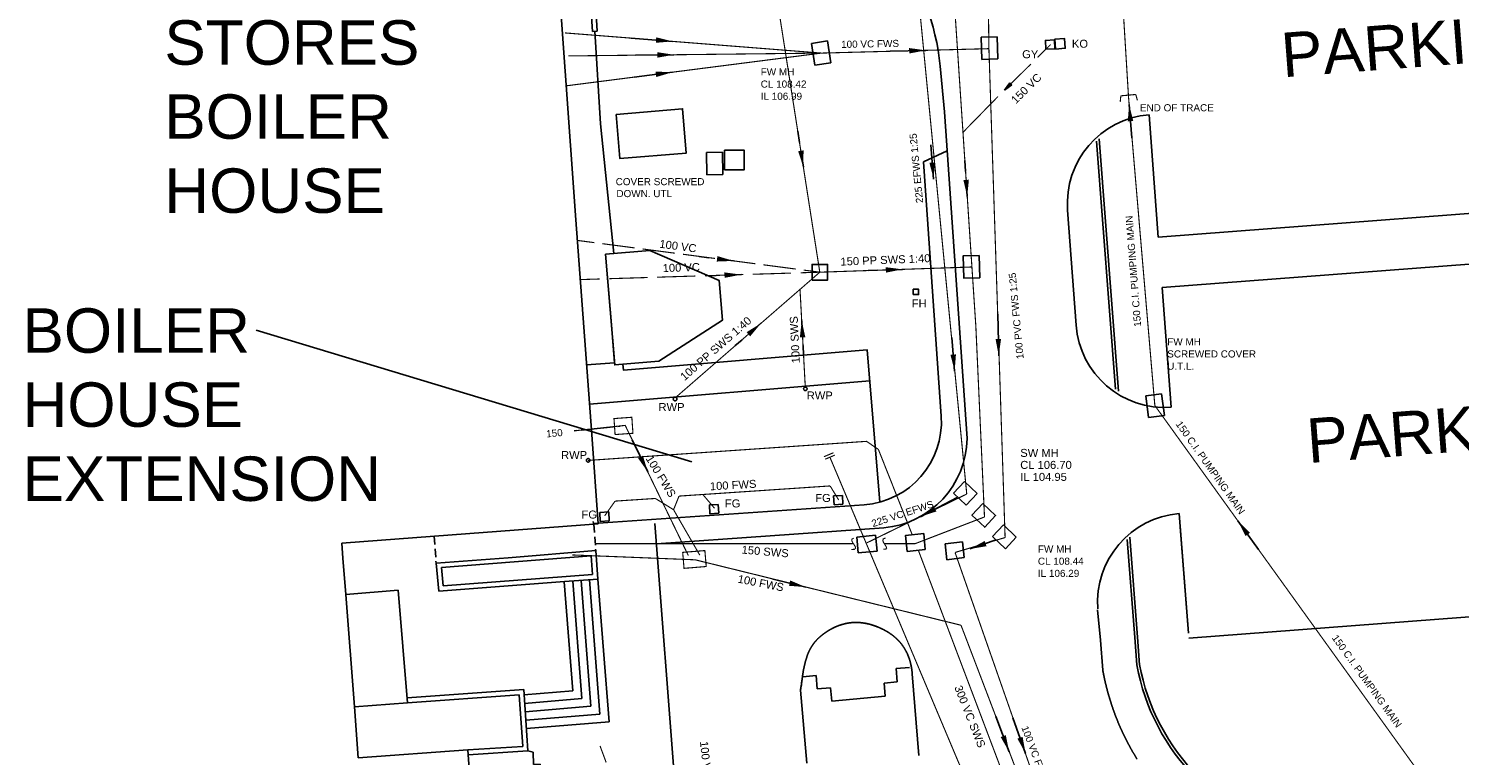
# Model space of a CAD drawing. Extents: x 14683 to 402730, y 286898 to 590920.
# Tile 27 of 39: x 204424 to 268851, y 412011 to 444721. Entities that reach past the tile are written whole.
import ezdxf

# ---------------------------------------------------------------- set-up
doc = ezdxf.new("R2010")
doc.units = 0
doc.header["$LTSCALE"] = 1500
doc.header["$MEASUREMENT"] = 0
for name, pattern in [('01-SITE PLAN$0$ECL-001', [100, 50, 0, 50]), ('01-SITE PLAN$0$HIDDEN', [0.375, 0.25, -0.125]), ('CENTRE', [2, 1.25, -0.25, 0.25, -0.25]), ('DASHED', [0.75, 0.5, -0.25]), ('ECL-001', [100, 50, 0, 50]), ('PHANTOM', [2.5, 1.25, -0.25, 0.25, -0.25, 0.25, -0.25])]:
    doc.linetypes.add(name, pattern=pattern)
doc.layers.get('0').update_dxf_attribs({"linetype": 'CONTINUOUS'})
for name, color, linetype in [('01-SITE PLAN$0$_NIBSC_A site plan', 7, 'CONTINUOUS'), ('01-SITE PLAN$0$_NIBSC_S text', 7, 'CONTINUOUS'), ('_NIBSC_PH efws', 10, 'CENTRE'), ('_NIBSC_PH efws manholes', 10, 'CONTINUOUS'), ('_NIBSC_PH efws text', 10, 'CONTINUOUS'), ('_NIBSC_PH fire hydrant', 50, 'CONTINUOUS'), ('_NIBSC_PH fws', 80, 'PHANTOM'), ('_NIBSC_PH fws manholes', 80, 'CONTINUOUS'), ('_NIBSC_PH fws text', 80, 'CONTINUOUS'), ('_NIBSC_PH rwp svp', 210, 'CONTINUOUS'), ('_NIBSC_PH sws', 160, 'DASHED'), ('_NIBSC_PH sws gulley', 210, 'CONTINUOUS'), ('_NIBSC_PH sws kerb outlet', 210, 'CONTINUOUS'), ('_NIBSC_PH sws manholes', 160, 'CONTINUOUS'), ('_NIBSC_PH sws text', 160, 'CONTINUOUS'), ('Xref', 7, 'CONTINUOUS')]:
    doc.layers.add(name, color=color, linetype=linetype)
doc.styles.add('01-SITE PLAN$0$Standard', font='arial.ttf')
doc.styles.get("Standard").update_dxf_attribs({"font": 'arial.ttf'})
doc.dimstyles.new('NIBSC 1-200', dxfattribs={"dimscale": 300, "dimtxt": 2.5, "dimasz": 2.5, "dimexe": 1.25, "dimexo": 0.625, "dimtad": 1, "dimdec": 0, "dimdsep": 46, "dimtxsty": 'Standard', "dimcen": 2.5, "dimclrd": 256, "dimclre": 256, "dimadec": 0, "dimazin": 0, "dimtfac": 1, "dimtdec": 0, "dimtmove": 0, "dimatfit": 2, "dimfxl": 1, "dimlwd": -1, "dimlwe": -1, "dimarcsym": 0})

# ---------------------------------------------------------------- blocks, each defined once
blk = doc.blocks.new('ECL-023-483')
at = {"layer": '_NIBSC_PH efws', "color": 1, "linetype": 'Continuous'}
for p, q in [((521739.5917, 200310.7935), (521741.0463, 200310.9405)), ((521741.2541, 200310.9615), (521741.358, 200310.972)), ((521739.28, 200310.762), (521739.3839, 200310.7725))]:
    blk.add_line(p, q, dxfattribs=at)
blk = doc.blocks.new('ECBL29')
at = {"color": 0, "linetype": 'ByBlock'}
blk.add_lwpolyline([(-0.5, -0.5), (-0.5, 0.5), (0.5, 0.5), (0.5, -0.5), (-0.5, -0.5)], dxfattribs=at)
blk = doc.blocks.new('ECBL96')
at = {"color": 0, "linetype": 'ByBlock'}
for points in [[(-0.17188, -0.5), (0, 0.5), (0.17188, -0.5), (-0.17188, -0.5)], [(0, 0.5), (-0.09375, -0.5), (0, -0.5), (0, 0.5), (0.07813, -0.5)]]:
    blk.add_lwpolyline(points, dxfattribs=at)
blk = doc.blocks.new('ECBL2')
at = {"color": 0, "linetype": 'ByBlock'}
blk.add_lwpolyline([(-0.5, -0.03125), (-0.5, 0.03125), (-0.48438, 0.125), (-0.45313, 0.21875), (-0.40625, 0.29688), (-0.35938, 0.35938), (-0.29688, 0.40625), (-0.21875, 0.45313), (-0.125, 0.48438), (-0.03125, 0.5), (0.03125, 0.5), (0.125, 0.48438), (0.21875, 0.45313), (0.29688, 0.40625), (0.35938, 0.35938), (0.40625, 0.29688), (0.45313, 0.21875), (0.48438, 0.125), (0.5, 0.03125), (0.5, -0.03125), (0.48438, -0.125), (0.45313, -0.21875), (0.40625, -0.29688), (0.35938, -0.35938), (0.29688, -0.40625), (0.21875, -0.45313), (0.125, -0.48438), (0.03125, -0.5), (-0.03125, -0.5), (-0.125, -0.48438), (-0.21875, -0.45313), (-0.29688, -0.40625), (-0.35938, -0.35938), (-0.40625, -0.29688), (-0.45313, -0.21875), (-0.48438, -0.125), (-0.5, -0.04688)], dxfattribs=at)
blk = doc.blocks.new('01-SITE PLAN')
at = {"layer": '01-SITE PLAN$0$_NIBSC_A site plan'}
for p, q in [((804111, 175124), (803919, 177180)), ((805139, 160423), (804111, 175124)), ((804233, 173368), (803167, 172865)), ((803968, 161415), (803167, 172865)), ((788307, 156584), (800496, 157436)), ((788300, 156684), (788307, 156584)), ((792056, 143840), (791074, 156590)), ((848842, 154008), (815115, 151432))]:
    blk.add_line(p, q, dxfattribs=at)
at = {"layer": '01-SITE PLAN$0$_NIBSC_A site plan', "linetype": '01-SITE PLAN$0$ECL-001'}
for p, q in [((811006, 152704), (811138, 151346)), ((811138, 151346), (811242, 149988))]:
    blk.add_line(p, q, dxfattribs=at)
for points in [[(782992, 141688), (782644, 146406), (777716, 146042), (777548, 148336), (777152, 153400), (777024, 155024), (776972, 155702), (780352, 155956), (788526, 156572), (788228, 160604), (787520, 170264), (786534, 183934)], [(788258, 178742), (788114, 181016), (788334, 181030), (788478, 178756), (788258, 178742)], [(788000, 163734), (789258, 163830), (789117, 165530), (788852, 168713), (789218, 168744), (788622, 174576), (788368, 178750)], [(781348, 153544), (787006, 153982), (788508, 154086), (788412, 155370), (784474, 155052), (781224, 154808), (781348, 153544)], [(781546, 153784), (788272, 154290), (788210, 155134), (781460, 154606), (781546, 153784)], [(785198, 148496), (787786, 148710), (787372, 153996)], [(785230, 148118), (788194, 148362), (787750, 154026)], [(785260, 147738), (788602, 148014), (788130, 154056)], [(785292, 147360), (789010, 147666), (788508, 154086)], [(777548, 148336), (779932, 148522), (779520, 153584), (777152, 153400)], [(785168, 148876), (787378, 149058), (786992, 153966)], [(802662, 149830), (802964, 146152)], [(797734, 149690), (798332, 149744), (798384, 149146), (798982, 149198), (799036, 148600), (801442, 148814), (801392, 149412), (801990, 149460), (801942, 150058), (802540, 150108)], [(779914, 148742), (785170, 149120), (785360, 146352), (782660, 146186)], [(779932, 148522), (784966, 148886), (785126, 146556), (782644, 146406)], [(784282, 127398), (789658, 127792), (789614, 128390), (790212, 128434), (790190, 128968), (790788, 129010), (790354, 135086), (790020, 139302), (789740, 143386), (789140, 143346), (789120, 143646), (788484, 143554), (788436, 144152), (786630, 144010), (786582, 144608), (785984, 144560), (785910, 145766), (785610, 145740), (785598, 146304), (785360, 146352)]]:
    blk.add_lwpolyline(points, dxfattribs=at)
at = {"layer": '01-SITE PLAN$0$_NIBSC_A site plan'}
for points in [[(789331, 175007), (792321, 175256), (792487, 173263), (789497, 173014)], [(788852, 168713), (790845, 168879), (793967, 167533), (794116, 165740), (791259, 163896), (789266, 163730)]]:
    blk.add_lwpolyline(points, close=True, dxfattribs=at)
for points in [[(813737, 169479), (813327, 174988)], [(810960, 173793), (811821, 162632)], [(811077, 173901), (811953, 162544)], [(813737, 169479), (835399, 171134)], [(809658, 170700), (810041, 165519)], [(813910, 167211), (835447, 168856)], [(813909, 167211), (814319, 161826)], [(789633, 163761), (789655, 163497), (800632, 164411), (801202, 157554)], [(788129, 161965), (800748, 163015)], [(814267, 162549), (814266, 162549)], [(815098, 151656), (814687, 157040)], [(791144, 155680), (801389, 156396)], [(812460, 155972), (812807, 151476)], [(814733, 156442), (815098, 151656)], [(812343, 155866), (812683, 151467)], [(812683, 151462), (812773, 150224)], [(812808, 151471), (812897, 150233)]]:
    blk.add_lwpolyline(points, dxfattribs=at)
at = {"layer": '01-SITE PLAN$0$_NIBSC_A site plan', "linetype": '01-SITE PLAN$0$HIDDEN'}
for points in [[(788322, 156558), (788412, 155370)], [(781134, 156016), (781224, 154808)]]:
    blk.add_lwpolyline(points, dxfattribs=at)
at = {"layer": '01-SITE PLAN$0$_NIBSC_A site plan', "linetype": '01-SITE PLAN$0$ECL-001'}
blk.add_lwpolyline([(797912, 145802), (797632, 149092, 0.00664), (797711, 149624, -0.0557), (797940, 150661, -0.04491), (798110, 151017, -0.05413), (798355, 151345, -0.03705), (798570, 151544, -0.04781), (799054, 151863, -0.0563), (799554, 152061, -0.04496), (799940, 152129, -0.04455), (800337, 152128, -0.05473), (800881, 152016, -0.02388), (801160, 151912, -0.04965), (801662, 151641, -0.05794), (802063, 151297, -0.04566), (802298, 150991, -0.04464), (802476, 150645, -0.05403), (802625, 150120, -0.02334), (802662, 149830, -0.02334)], format="xyb", dxfattribs=at)
at = {"layer": '01-SITE PLAN$0$_NIBSC_A site plan'}
for points in [[(812773, 150224, 0.15278), (815470, 145093, 0.183347), (821355, 142659, -2.911806)], [(812896, 150247, 0.152729), (815557, 145183, 0.18695), (821484, 142781, 0.183298)]]:
    blk.add_lwpolyline(points, format="xyb", dxfattribs=at)
for centre, radius, start, end in [((793685, 176218), 10279, 5.37945, 37.09802), ((813647, 171001), 4000, 94.58782, 184.32123), ((814030, 165816), 4000, 184.25244, 274.1758), ((800235, 161168), 3741, 274, 3.78792), ((801019, 160500), 4120, 275.14488, 358.93512), ((815009, 153053), 4000, 94.61868, 184.32123)]:
    blk.add_arc(centre, radius, start, end, dxfattribs=at)
at = {"layer": '01-SITE PLAN$0$_NIBSC_A site plan', "linetype": '01-SITE PLAN$0$ECL-001'}
for centre, radius, start, end in [((822568, 152048), 11511, 190.3079, 201.08759), ((822284, 151933), 11205, 201.06265, 212.039)]:
    blk.add_arc(centre, radius, start, end, dxfattribs=at)
at = {"layer": '01-SITE PLAN$0$_NIBSC_S text'}
blk.add_line((792741, 159374), (773122, 165290), dxfattribs=at)
at = {"layer": '01-SITE PLAN$0$_NIBSC_A site plan', "style": '01-SITE PLAN$0$Standard', "flags": 3}
blk.add_attdef('ISI_MICROGDS_OBJECT_NAME', (687240, 149030), '', height=0.05, rotation=4.16905, dxfattribs=at)
at = {"layer": '01-SITE PLAN$0$_NIBSC_S text', "char_height": 2000, "width": 11287.94, "attachment_point": 1, "style": '01-SITE PLAN$0$Standard'}
for s, insert in [('{\\Fhelv|c0;STORES\\PBOILER HOUSE}', (768985, 179241)), ('{\\Fhelv|c0;BOILER HOUSE\\PEXTENSION}', (762598, 166276))]:
    blk.add_mtext(s, dxfattribs=dict(at, insert=insert))
at = {"layer": '01-SITE PLAN$0$_NIBSC_S text', "char_height": 2000, "width": 20217.21, "attachment_point": 1, "rotation": 4.36778, "style": '01-SITE PLAN$0$Standard'}
for insert in [(819202, 178666), (820353, 161303)]:
    blk.add_mtext('{\\Fhelv|c0;PARKING}', dxfattribs=dict(at, insert=insert))

msp = doc.modelspace()

# ---------------------------------------------------------------- linework, layer by layer
at = {"layer": '_NIBSC_PH efws', "const_width": 50}
for points in [[(253953, 441630), (249781, 509936)], [(244281, 448349), (246668, 423774)], [(253606, 441696), (253578, 441425)], [(253606, 441696), (254278, 441757)], [(253953, 441630), (255137, 427758)], [(254278, 441757), (254352, 441495)], [(255137, 427758), (255126, 427898)], [(255137, 427758), (266961, 411342)], [(255222, 427641), (255137, 427758)], [(240668, 425634), (240242, 425455)], [(240722, 425522), (240296, 425342)], [(240508, 425426), (253737, 394056)], [(256911, 425296), (256742, 425530)], [(246668, 423774), (242166, 421575)], [(260289, 420606), (260120, 420840)]]:
    msp.add_lwpolyline(points, dxfattribs=at)
at = {"layer": '_NIBSC_PH efws manholes', "linetype": 'ECL-001'}
for points in [[(234963, 438142), (234950, 439146), (235670, 439155), (235683, 438151), (234963, 438142)], [(254851, 427218), (254729, 428200), (255443, 428288), (255565, 427306), (254851, 427218)], [(246561, 424344), (247135, 423795), (246641, 423270), (246067, 423819), (246561, 424344)], [(241716, 421838), (242563, 421915), (242632, 421198), (241785, 421121), (241716, 421838)]]:
    msp.add_lwpolyline(points, dxfattribs=at)
at = {"layer": '_NIBSC_PH fws', "const_width": 50}
for points in [[(247566, 451750), (247666, 443819)], [(228575, 444528), (240123, 443620)], [(228627, 442146), (240123, 443620)], [(228731, 443492), (240123, 443620)], [(240123, 443620), (247666, 443819)], [(247666, 443819), (248395, 421815)], [(230783, 427170), (231587, 427228), (231637, 426508), (230833, 426450), (230783, 427170)], [(234132, 421002), (231288, 426863), (228989, 426618)], [(240516, 424138), (233713, 423681)], [(240900, 423508), (240516, 424138)], [(230363, 422792), (230833, 423455)], [(230833, 423455), (232647, 423574)], [(232647, 423574), (233465, 423068)], [(233713, 423681), (233465, 423068)], [(235313, 423129), (234784, 423753)], [(234649, 421020), (233465, 423068)], [(248395, 421815), (246141, 421144)], [(234439, 420813), (228910, 421032)], [(233877, 421147), (234876, 421229), (234936, 420511), (233937, 420429), (233877, 421147)], [(234439, 420813), (246410, 417868)], [(246141, 421144), (255548, 394276)], [(246410, 417868), (255477, 394112)]]:
    msp.add_lwpolyline(points, dxfattribs=at)
at = {"layer": '_NIBSC_PH fws manholes', "linetype": 'ECL-001'}
for points in [[(240395, 444166), (240543, 443188), (239831, 443080), (239683, 444058), (240395, 444166)], [(248031, 444359), (248061, 443357), (247341, 443335), (247311, 444337), (248031, 444359)], [(248325, 422385), (248899, 421836), (248406, 421311), (247832, 421860), (248325, 422385)], [(245689, 421534), (246474, 421625), (246556, 420910), (245772, 420819), (245689, 421534)]]:
    msp.add_lwpolyline(points, dxfattribs=at)
at = {"layer": '_NIBSC_PH sws', "const_width": 50}
for points in [[(237279, 451473), (240051, 433758)], [(245819, 450281), (247077, 431335)], [(250449, 444008), (249855, 443423)], [(249558, 443130), (248370, 441958)], [(248073, 441665), (246498, 440055)], [(229171, 435184), (229897, 435089)], [(230259, 435042), (231710, 434852)], [(232073, 434804), (233523, 434614)], [(233886, 434566), (235337, 434376)], [(235699, 434329), (237150, 434139)], [(232724, 433533), (234448, 433586)], [(233591, 428147), (240051, 433758)], [(234879, 433599), (236603, 433652)], [(237034, 433665), (238758, 433718)], [(237513, 434091), (238963, 433901)], [(239189, 433732), (240051, 433758)], [(239326, 433853), (240051, 433758)], [(240051, 433758), (246900, 433993)], [(229275, 433426), (230138, 433453)], [(230569, 433466), (232293, 433519)], [(239395, 428630), (239160, 432984)], [(247077, 431335), (247467, 422741)], [(229616, 425286), (242156, 426145)], [(242156, 426145), (242689, 425781)], [(242689, 425781), (244217, 421932)], [(244351, 421542), (247467, 422741)], [(241524, 421539), (229940, 421540)], [(241475, 421277), (241616, 421287), (241664, 421334), (241647, 421406), (241594, 421494), (241532, 421586), (241490, 421673), (241496, 421743), (241577, 421786)], [(242912, 421289), (243029, 421299), (243060, 421345), (243034, 421417), (242977, 421505), (242919, 421597), (242887, 421684), (242909, 421754), (243014, 421798)], [(244351, 421542), (242955, 421542)], [(244481, 421260), (250257, 406004)], [(230155, 412436), (230430, 411695)]]:
    msp.add_lwpolyline(points, dxfattribs=at)
at = {"layer": '_NIBSC_PH sws manholes'}
for points in [[(247220, 434514), (247250, 433512), (246530, 433490), (246500, 434492), (247220, 434514)], [(247394, 423351), (247968, 422802), (247475, 422278), (246901, 422826), (247394, 423351)], [(244802, 421276), (243989, 421193), (243917, 421909), (244730, 421993), (244802, 421276)]]:
    msp.add_lwpolyline(points, dxfattribs=at)
at = {"layer": '_NIBSC_PH sws manholes', "linetype": 'Continuous'}
msp.add_lwpolyline([(239701, 433406), (239701, 434106), (240401, 434106), (240401, 433406), (239701, 433406)], dxfattribs=at)

# ---------------------------------------------------------------- block references
at = {"layer": '_NIBSC_PH efws manholes', "xscale": 880, "yscale": 880, "zscale": 880}
msp.add_blockref('ECBL29', (236207, 438806), dxfattribs=at)
at = {"layer": '_NIBSC_PH fire hydrant', "xscale": 240, "yscale": 240, "zscale": 240}
msp.add_blockref('ECBL29', (244382, 432874), dxfattribs=at)
msp.add_blockref('ECBL29', (244382, 432874), dxfattribs=at)
at = {"layer": '_NIBSC_PH fws', "xscale": 1000, "yscale": 1000, "zscale": 1000}
msp.add_blockref('ECL-023-483', (-521510291, -199884144), dxfattribs=at)
at = {"layer": '_NIBSC_PH fws', "xscale": 400.0000000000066, "yscale": 400.0000000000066, "zscale": 400.0000000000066, "rotation": 3.384602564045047}
for p in [(235292, 423096), (240880, 423503), (230356, 422755)]:
    msp.add_blockref('ECBL29', p, dxfattribs=at)
at = {"layer": '_NIBSC_PH rwp svp', "xscale": 160, "yscale": 160, "zscale": 160}
for p in [(239397, 428507), (233534, 428053), (229621, 425291)]:
    msp.add_blockref('ECBL2', p, dxfattribs=at)
at = {"layer": '_NIBSC_PH sws', "xscale": 400.0000000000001, "yscale": 400.0000000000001, "zscale": 400.0000000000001, "rotation": 134.58932}
msp.add_blockref('ECBL96', (248512, 442099), dxfattribs=at)
at = {"layer": '_NIBSC_PH sws gulley', "xscale": 400.0000000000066, "yscale": 400.0000000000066, "zscale": 400.0000000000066, "rotation": 3.384602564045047}
msp.add_blockref('ECBL29', (250424, 444006), dxfattribs=at)
at = {"layer": '_NIBSC_PH sws kerb outlet', "xscale": 440.0000000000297, "yscale": 440.0000000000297, "zscale": 440.0000000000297, "rotation": 4.8145015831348}
msp.add_blockref('ECBL29', (250865, 444042), dxfattribs=at)
at = {"layer": 'Xref'}
msp.add_blockref('01-SITE PLAN', (-558449, 265856), dxfattribs=at)

# ---------------------------------------------------------------- texts
at = {"layer": '_NIBSC_PH efws'}
msp.add_text('END OF TRACE', height=320, dxfattribs=at).set_placement((254465, 441000))
at = {"layer": '_NIBSC_PH efws text', "linetype": 'Continuous'}
for s, rotation, p in [('225 EFWS 1:25', 95.50111, (244707, 436880)), ('225 VC EFWS', 18.21462, (242446, 422280))]:
    msp.add_text(s, height=320, rotation=rotation, dxfattribs=at).set_placement(p)
at = {"layer": '_NIBSC_PH efws text'}
for s, p in [('COVER SCREWED', (230858, 437674)), ('DOWN. UTL', (230892, 437137)), ('FW MH', (255696, 430468)), ('SCREWED COVER', (255696, 429919)), ('U.T.L.', (255696, 429371))]:
    msp.add_text(s, height=320, dxfattribs=at).set_placement(p)
for rotation, p in [(94.45467, (254523, 431313)), (305.30869, (256060, 426919)), (305.74581, (263092, 417296))]:
    msp.add_text('150 C.I. PUMPING MAIN', height=320, rotation=rotation, dxfattribs=at).set_placement(p)
at = {"layer": '_NIBSC_PH fire hydrant'}
msp.add_text('FH', height=360, dxfattribs=at).set_placement((244191, 432171))
msp.add_text('FH', height=360, dxfattribs=at).set_placement((244191, 432171))
at = {"layer": '_NIBSC_PH fws'}
for s, height, rotation, p in [('150', 320, 5.45767, (227743, 426319)), ('100 FWS', 360, 301.32085, (232197, 425375)), ('100 FWS', 360, 3.32478, (235112, 423938)), ('100 FWS', 360, 348.84149, (236331, 419792))]:
    msp.add_text(s, height=height, rotation=rotation, dxfattribs=at).set_placement(p)
for p in [(235775, 423171), (239846, 423417), (229322, 422669)]:
    msp.add_text('FG', height=360, dxfattribs=at).set_placement(p)
at = {"layer": '_NIBSC_PH fws text', "linetype": 'Continuous'}
for s, rotation, p in [('100 VC FWS', 1.01499, (241012, 443852)), ('100 PVC FWS 1:25', 95.34534, (249234, 429865))]:
    msp.add_text(s, height=320, rotation=rotation, dxfattribs=at).set_placement(p)
at = {"layer": '_NIBSC_PH fws text'}
for s, p in [('FW MH', (237389, 442615)), ('CL 108.42', (237389, 442066)), ('IL 106.99', (237389, 441518)), ('FW MH', (249871, 421140)), ('CL 108.44', (249871, 420592)), ('IL 106.29', (249871, 420043))]:
    msp.add_text(s, height=320, dxfattribs=at).set_placement(p)
msp.add_text('100 VC FWS', height=320, rotation=290.86233, dxfattribs=at).set_placement((249121, 413264))
at = {"layer": '_NIBSC_PH rwp svp'}
for p in [(232788, 427510), (239463, 428030), (228400, 425349)]:
    msp.add_text('RWP', height=360, dxfattribs=at).set_placement(p)
at = {"layer": '_NIBSC_PH sws gulley'}
msp.add_text('GY', height=360, dxfattribs=at).set_placement((249163, 443388))
at = {"layer": '_NIBSC_PH sws kerb outlet'}
msp.add_text('KO', height=360, dxfattribs=at).set_placement((251403, 443862))
at = {"layer": '_NIBSC_PH sws text'}
for s, rotation, p in [('150 VC', 44.64, (248878, 441309)), ('100 VC', 352.44, (232810, 434865)), ('150 PP SWS 1:40', 2.24758, (240989, 434053)), ('100 VC', 1.8, (232981, 433762)), ('100 PP SWS 1:40', 41.20256, (233961, 428852)), ('100 SWS ', 92.72143, (239154, 429665)), ('150 SWS', 355.27327, (236520, 421095)), ('300 VC SWS', 291.6, (246101, 415075)), ('100 VC SWS', 276.12, (234653, 412633))]:
    msp.add_text(s, height=360, rotation=rotation, dxfattribs=at).set_placement(p)
for s, p in [('SW MH', (249078, 425445)), ('CL 106.70', (249076, 424905)), ('IL 104.95', (249078, 424365))]:
    msp.add_text(s, height=360, dxfattribs=at).set_placement(p)

# ---------------------------------------------------------------- leaders
at = {"layer": '_NIBSC_PH efws'}
for points in [[(253978, 441306), (254106, 439804)], [(245177, 437943), (245044, 439486)], [(246123, 429301), (245993, 430812)], [(244579, 422754), (246493, 423748)], [(258880, 422562), (259805, 421279)]]:
    msp.add_leader(points, dimstyle='NIBSC 1-200', override={"dimgap": 0.625, "dimtad": 0}, dxfattribs=at)
at = {"layer": '_NIBSC_PH fws'}
for points in [[(233424, 444147), (231519, 444297)], [(233483, 443546), (231746, 443526)], [(244824, 443744), (243214, 443702)], [(233415, 442760), (231691, 442539)], [(248107, 429998), (248065, 431868)], [(232303, 424771), (231603, 426214)], [(246808, 421301), (247994, 421706)], [(239419, 419585), (237892, 419960)], [(248577, 412175), (247977, 413762)], [(249316, 412098), (248750, 413702)]]:
    msp.add_leader(points, dimstyle='NIBSC 1-200', override={"dimgap": 0.625, "dimtad": 0}, dxfattribs=at)
at = {"layer": '_NIBSC_PH sws'}
for points in [[(239312, 438481), (239058, 440109)], [(246690, 437163), (246583, 438779)], [(236169, 434267), (234619, 434461)], [(236508, 433649), (234939, 433601)], [(243775, 433886), (242236, 433833)], [(237402, 431457), (236231, 430440)], [(239236, 431576), (239320, 430029)]]:
    msp.add_leader(points, dimstyle='NIBSC 1-200', override={"dimgap": 0.625, "dimtad": 0}, dxfattribs=at)

doc.saveas('drawing.dxf')
